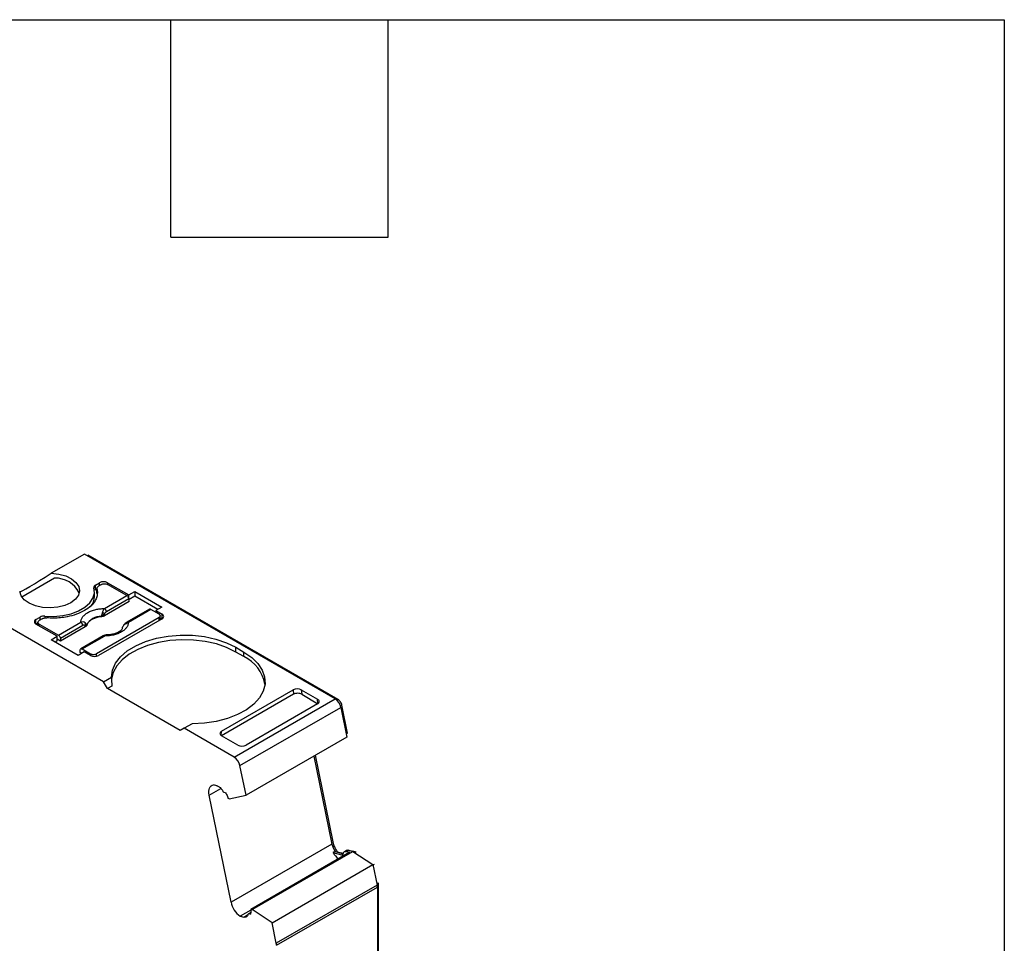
# Model space of a CAD drawing. Header units: millimetres. Extents: x 6 to 273, y 6 to 210.
# Tile 9 of 9: x 239 to 273, y 177 to 210. Entities that reach past the tile are written whole.
import ezdxf

# ---------------------------------------------------------------- set-up
doc = ezdxf.new("R2010")
doc.units = ezdxf.units.MM
doc.linetypes.add('SLD-Solid', pattern=[0])
doc.layers.add('TEXT', color=140, linetype='SLD-Solid', lineweight=25)

msp = doc.modelspace()

# ---------------------------------------------------------------- linework, layer by layer
for p, q in [((240.813, 190.816), (239.652, 190.146)), ((249.595, 185.747), (240.813, 190.816)), ((240.915, 190.757), (240.95, 190.778)), ((249.701, 185.726), (240.95, 190.778)), ((239.765, 189.975), (238.619, 189.314)), ((241.202, 189.735), (241.343, 189.816)), ((241.343, 189.714), (241.343, 189.816)), ((241.626, 189.816), (242.371, 189.386)), ((241.626, 189.816), (241.626, 189.755)), ((241.164, 189.337), (241.164, 189.5)), ((241.202, 189.571), (241.202, 189.735)), ((241.251, 189.6), (241.202, 189.571)), ((241.249, 189.612), (241.249, 189.449)), ((241.251, 189.433), (241.251, 189.596)), ((241.414, 189.755), (241.308, 189.694)), ((242.304, 189.364), (241.626, 189.755)), ((242.371, 189.386), (242.584, 189.509)), ((242.584, 189.509), (243.532, 188.961)), ((242.584, 189.509), (242.584, 189.345)), ((242.381, 189.156), (241.516, 188.657)), ((241.517, 188.909), (242.304, 189.364)), ((242.374, 189.249), (241.587, 188.794)), ((242.371, 189.262), (242.371, 189.386)), ((242.381, 189.156), (242.374, 189.249)), ((242.584, 189.345), (242.376, 189.225)), ((243.39, 188.879), (242.584, 189.345)), ((241.485, 186.347), (237.277, 188.775)), ((243.09, 188.886), (242.303, 188.431)), ((243.14, 188.881), (242.353, 188.426)), ((243.429, 188.714), (243.14, 188.881)), ((243.532, 188.961), (243.32, 188.839)), ((243.32, 188.839), (243.535, 188.714)), ((243.32, 188.839), (243.32, 188.777)), ((239.116, 188.53), (239.257, 188.612)), ((239.116, 188.367), (239.116, 188.53)), ((239.178, 188.403), (239.116, 188.367)), ((239.178, 188.428), (239.178, 188.331)), ((239.328, 188.551), (239.222, 188.49)), ((239.257, 188.51), (239.257, 188.612)), ((239.43, 188.645), (239.43, 188.582)), ((239.9, 187.976), (240.687, 188.43)), ((243.429, 188.592), (241.237, 187.326)), ((243.535, 188.551), (241.308, 187.265)), ((241.409, 188.64), (241.41, 188.625)), ((241.516, 188.657), (241.513, 188.722)), ((243.429, 188.49), (243.429, 188.592)), ((243.473, 188.515), (243.473, 188.653)), ((243.473, 188.587), (243.535, 188.551)), ((243.535, 188.551), (243.535, 188.714)), ((239.861, 187.937), (239.116, 188.367)), ((239.222, 188.367), (239.9, 187.976)), ((239.222, 188.306), (239.222, 188.367)), ((240.757, 188.315), (239.97, 187.861)), ((240.842, 188.268), (239.977, 187.768)), ((240.842, 188.268), (240.836, 188.331)), ((240.897, 188.329), (240.896, 188.343)), ((239.649, 187.814), (239.861, 187.937)), ((240.597, 187.267), (239.649, 187.814)), ((239.861, 187.774), (239.79, 187.733)), ((239.861, 187.774), (239.861, 187.937)), ((239.977, 187.768), (239.861, 187.835)), ((239.97, 187.861), (239.977, 187.768)), ((241.473, 187.952), (240.686, 187.498)), ((240.736, 187.493), (241.523, 187.947)), ((240.809, 187.39), (240.597, 187.267)), ((240.659, 187.374), (240.666, 187.459)), ((240.721, 187.338), (240.659, 187.374)), ((240.736, 187.493), (241.025, 187.326)), ((241.025, 187.265), (240.809, 187.39)), ((246.116, 187.551), (246.399, 187.387)), ((246.116, 187.387), (246.116, 187.551)), ((246.399, 187.224), (246.116, 187.387)), ((246.399, 187.224), (246.399, 187.387)), ((241.025, 187.326), (241.025, 187.265)), ((241.237, 187.239), (241.237, 187.326)), ((241.485, 186.347), (241.763, 186.507)), ((241.626, 186.102), (241.485, 186.347)), ((241.778, 186.189), (241.626, 186.102)), ((244.172, 184.632), (241.626, 186.102)), ((245.622, 184.612), (248.131, 186.061)), ((248.131, 186.061), (248.143, 185.904)), ((248.414, 186.061), (248.986, 185.731)), ((248.414, 186.061), (248.427, 185.905)), ((248.143, 185.904), (245.621, 184.448)), ((246.059, 183.706), (249.595, 185.747)), ((248.427, 185.905), (248.998, 185.575)), ((248.998, 185.575), (248.986, 185.731)), ((249.656, 185.701), (249.701, 185.726)), ((246.264, 183.406), (249.799, 185.447)), ((248.986, 185.567), (246.476, 184.119)), ((249.786, 185.497), (249.837, 185.527)), ((249.799, 185.447), (250.012, 184.405)), ((250.037, 184.548), (249.837, 185.527)), ((244.313, 184.714), (244.172, 184.632)), ((244.592, 184.874), (244.313, 184.714)), ((246.059, 183.706), (244.313, 184.714)), ((245.61, 184.455), (245.622, 184.612)), ((246.193, 184.118), (245.621, 184.448)), ((250.012, 184.405), (246.477, 182.364)), ((249.989, 184.52), (250.037, 184.548)), ((248.858, 183.738), (249.488, 180.657)), ((249.526, 180.737), (248.906, 183.766)), ((246.477, 182.364), (246.264, 183.406)), ((245.184, 182.372), (245.592, 182.607)), ((245.454, 182.701), (245.333, 182.734)), ((245.953, 178.616), (245.184, 182.372)), ((245.761, 182.45), (245.711, 182.463)), ((245.891, 182.246), (245.85, 182.257)), ((245.891, 182.246), (246.477, 182.364)), ((249.488, 180.657), (245.953, 178.616)), ((249.478, 180.709), (249.526, 180.737)), ((250.11, 180.367), (246.646, 178.367)), ((246.687, 178.356), (250.222, 180.397)), ((249.595, 180.396), (249.524, 180.355)), ((249.524, 180.355), (249.824, 180.274)), ((249.595, 180.396), (249.895, 180.315)), ((249.685, 180.377), (249.679, 180.373)), ((249.881, 180.324), (249.685, 180.377)), ((249.824, 180.274), (249.874, 180.303)), ((249.996, 180.428), (249.926, 180.387)), ((250.079, 180.436), (250.008, 180.395)), ((250.008, 180.395), (250.11, 180.367)), ((250.079, 180.436), (250.181, 180.408)), ((250.222, 180.397), (250.181, 180.408)), ((250.305, 180.38), (250.203, 180.407)), ((250.222, 180.397), (250.926, 179.934)), ((250.295, 180.349), (250.335, 180.372)), ((250.335, 180.372), (250.305, 180.38)), ((247.391, 177.893), (250.926, 179.934)), ((250.926, 179.934), (251.073, 179.218)), ((250.929, 179.922), (250.977, 179.95)), ((251.073, 179.218), (247.537, 177.177)), ((247.544, 177.109), (251.08, 179.15)), ((251.062, 179.269), (251.111, 179.297)), ((251.071, 179.226), (251.115, 179.252)), ((251.08, 179.15), (251.08, 173.824)), ((251.115, 173.926), (251.115, 179.252)), ((246.646, 178.341), (246.276, 178.128)), ((246.276, 178.128), (246.396, 178.095)), ((246.396, 178.095), (246.544, 178.181)), ((246.642, 178.261), (246.561, 178.214)), ((246.58, 178.216), (246.64, 178.25)), ((246.58, 178.216), (246.63, 178.202)), ((246.646, 178.367), (246.687, 178.356)), ((247.391, 177.893), (246.687, 178.356)), ((247.537, 177.177), (247.391, 177.893))]:
    msp.add_line(p, q)
at = {"flags": 128}
for points in [[(239.652, 190.146), (239.915, 190.118), (240.157, 190.052), (240.363, 189.953), (240.518, 189.827), (240.614, 189.683), (240.643, 189.53), (240.604, 189.377), (240.499, 189.234), (240.336, 189.112), (240.124, 189.018), (239.877, 188.957), (239.613, 188.935), (239.347, 188.952), (239.097, 189.007), (238.879, 189.097), (238.707, 189.215), (238.594, 189.355), (238.545, 189.507)], [(239.43, 188.645), (239.743, 188.635), (240.053, 188.664), (240.345, 188.728), (240.608, 188.827), (240.83, 188.955), (241, 189.107), (241.113, 189.276), (241.162, 189.454), (241.146, 189.635)], [(241.763, 186.507), (241.798, 186.754), (241.905, 186.994), (242.08, 187.22), (242.317, 187.426), (242.612, 187.606), (242.954, 187.756), (243.335, 187.869), (243.744, 187.945), (244.169, 187.98), (244.597, 187.973), (245.018, 187.925), (245.419, 187.836), (245.788, 187.711), (246.116, 187.551)], [(246.116, 187.387), (245.797, 187.544), (245.438, 187.668), (245.049, 187.756), (244.64, 187.806), (244.222, 187.818), (243.807, 187.789), (243.405, 187.722), (243.028, 187.618), (242.685, 187.479), (242.386, 187.311), (242.139, 187.116), (241.95, 186.9), (241.825, 186.67), (241.767, 186.431), (241.765, 186.401)], [(246.399, 187.387), (246.676, 187.198), (246.894, 186.985), (247.047, 186.754), (247.13, 186.511), (247.142, 186.263), (247.082, 186.018), (246.951, 185.782), (246.754, 185.562), (246.495, 185.364), (246.183, 185.195), (245.826, 185.057), (245.435, 184.956), (245.019, 184.895), (244.592, 184.874)], [(245.184, 182.372), (245.174, 182.44), (245.173, 182.505), (245.18, 182.565), (245.196, 182.617), (245.219, 182.661), (245.251, 182.696), (245.289, 182.72), (245.333, 182.734)]]:
    msp.add_lwpolyline(points, dxfattribs=at)
for centre, radius, start, end in [((239.793, 189.035), 0.941, 26.8065, 91.7505), ((241.485, 189.543), 0.307, 62.6097, 117.3903), ((241.236, 189.649), 0.0919, 112.1149, 189.094), ((240.593, 189.346), 0.571, 319.1391, 359.0469), ((241.19, 188.339), 0.5, 49.8822, 58.7426), ((241.432, 188.779), 0.155, 5.689, 57.1991), ((239.147, 188.449), 0.0873, 110.7836, 249.2164), ((239.397, 188.345), 0.301, 83.6691, 117.5977), ((240.603, 188.3), 0.155, 5.689, 57.1991), ((240.728, 188.378), 0.118, 336.668, 18.1748), ((241.397, 188.067), 0.573, 88.8448, 151.1498), ((242.324, 188.386), 0.0497, 54.016, 114.6959), ((243.504, 188.633), 0.0873, 290.7834, 69.2166), ((242.196, 188.328), 0.00686, 52.5203, 103.5056), ((241.494, 187.907), 0.0498, 54.0182, 114.6714), ((241.166, 187.538), 0.307, 242.6096, 297.3903), ((245.837, 186.022), 1.327, 10.5524, 64.9631), ((249.339, 185.352), 0.47, 11.6345, 57.0024), ((245.803, 183.311), 0.47, 11.6345, 57.0024), ((250.278, 180.827), 0.807, 192.1609, 212.3126), ((250.156, 180.737), 0.738, 211.2205, 233.7985), ((250.046, 180.334), 0.106, 72.2508, 117.9623), ((250.741, 179.148), 0.339, 0.3463, 11.8658), ((246.729, 178.779), 0.794, 191.8186, 235.1109), ((247.206, 177.107), 0.339, 0.3473, 11.8654)]:
    msp.add_arc(centre, radius, start, end)
for centre, major_axis, ratio, start_param, end_param in [((239.593, 190.173), (1.05, 0.672), 0.043548, 3.181701, 4.740181), ((244.313, 185.04), (-1.803, 3.123), 0.577335, 0.787086, 0.892479), ((248.272, 185.979), (0.2, 0.001), 0.577279, 0.781586, 2.352382), ((248.285, 185.823), (0.2, 0.001), 0.577279, 0.781586, 2.352383), ((248.844, 185.649), (0.2, 0.001), 0.577279, 5.493975, 7.064772), ((245.763, 184.53), (0.2, 0.001), 0.577279, 2.352383, 3.923179), ((246.335, 184.2), (0.2, 0.001), 0.577279, 3.923179, 5.493975)]:
    msp.add_ellipse(centre, major_axis=major_axis, ratio=ratio, start_param=start_param, end_param=end_param)
for points, knots in [([(241.414, 189.755), (241.442, 189.771), (241.481, 189.78), (241.559, 189.78), (241.598, 189.771), (241.626, 189.755)], [0, 0, 0, 0, 0.5, 0.5, 1, 1, 1, 1]), ([(241.251, 189.596), (241.256, 189.573), (241.266, 189.527), (241.269, 189.458), (241.263, 189.389), (241.247, 189.321), (241.223, 189.253), (241.167, 189.142), (241.048, 188.994), (240.823, 188.831), (240.54, 188.701), (240.247, 188.623), (239.976, 188.583), (239.736, 188.57), (239.578, 188.579), (239.498, 188.584)], [0, 0, 0, 0, 0.042112, 0.083729, 0.125101, 0.166484, 0.208132, 0.250294, 0.375098, 0.50009, 0.624895, 0.749887, 0.833557, 0.916248, 1, 1, 1, 1]), ([(241.202, 189.571), (241.196, 189.568), (241.185, 189.561), (241.177, 189.554), (241.173, 189.55)], [0, 0, 0, 0, 0.502767, 1, 1, 1, 1]), ([(241.308, 189.694), (241.298, 189.687), (241.277, 189.674), (241.258, 189.649), (241.248, 189.623), (241.25, 189.605), (241.251, 189.596)], [0, 0, 0, 0, 0.249233, 0.499959, 0.749241, 1, 1, 1, 1]), ([(242.374, 189.249), (242.373, 189.27), (242.364, 189.294), (242.339, 189.336), (242.321, 189.354), (242.304, 189.364)], [0, 0, 0, 0, 0.5, 0.5, 1, 1, 1, 1]), ([(240.687, 188.43), (240.688, 188.445), (240.689, 188.476), (240.701, 188.52), (240.719, 188.564), (240.755, 188.623), (240.819, 188.695), (240.927, 188.771), (241.058, 188.833), (241.206, 188.877), (241.36, 188.904), (241.464, 188.908), (241.517, 188.909)], [0, 0, 0, 0, 0.06027, 0.120056, 0.179893, 0.240314, 0.370015, 0.500128, 0.629829, 0.759943, 0.879871, 1, 1, 1, 1]), ([(241.409, 188.64), (241.414, 188.652), (241.423, 188.675), (241.434, 188.709), (241.443, 188.74), (241.448, 188.758), (241.45, 188.767)], [0, 0, 0, 0, 0.306881, 0.575882, 0.806979, 1, 1, 1, 1]), ([(241.45, 188.767), (241.453, 188.78), (241.461, 188.809), (241.477, 188.848), (241.496, 188.883), (241.51, 188.901), (241.517, 188.909)], [0, 0, 0, 0, 0.220475, 0.499075, 0.748119, 1, 1, 1, 1]), ([(241.587, 188.794), (241.573, 188.785), (241.545, 188.767), (241.523, 188.736), (241.513, 188.722)], [0, 0, 0, 0, 0.5214849, 1, 1, 1, 1]), ([(243.14, 188.881), (243.132, 188.885), (243.115, 188.892), (243.097, 188.892), (243.091, 188.886), (243.091, 188.885)], [0, 0, 0, 0, 0.472475, 0.944949, 1, 1, 1, 1]), ([(239.222, 188.367), (239.194, 188.383), (239.178, 188.406), (239.178, 188.451), (239.194, 188.474), (239.222, 188.49)], [0, 0, 0, 0, 0.5, 0.5, 1, 1, 1, 1]), ([(241.41, 188.625), (241.384, 188.622), (241.334, 188.615), (241.262, 188.6), (241.194, 188.579), (241.13, 188.554), (241.067, 188.522), (241.007, 188.481), (240.956, 188.433), (240.918, 188.382), (240.904, 188.347), (240.897, 188.329)], [0, 0, 0, 0, 0.1010688, 0.2001027, 0.2986146, 0.398141, 0.5001727, 0.6266273, 0.7560165, 0.877292, 1, 1, 1, 1]), ([(241.513, 188.722), (241.501, 188.71), (241.471, 188.679), (241.432, 188.655), (241.409, 188.64)], [0, 0, 0, 0, 0.389276, 1, 1, 1, 1]), ([(241.516, 188.657), (241.506, 188.651), (241.486, 188.641), (241.449, 188.63), (241.423, 188.626), (241.41, 188.625)], [0, 0, 0, 0, 0.335719, 0.664281, 1, 1, 1, 1]), ([(242.353, 188.426), (242.352, 188.411), (242.351, 188.381), (242.339, 188.337), (242.321, 188.293), (242.285, 188.234), (242.221, 188.162), (242.113, 188.086), (241.982, 188.024), (241.835, 187.98), (241.68, 187.953), (241.576, 187.949), (241.523, 187.947)], [0, 0, 0, 0, 0.06027, 0.120056, 0.179893, 0.240314, 0.370015, 0.500128, 0.629829, 0.759943, 0.879871, 1, 1, 1, 1]), ([(242.303, 188.431), (242.282, 188.417), (242.243, 188.392), (242.21, 188.352), (242.195, 188.335)], [0, 0, 0, 0, 0.553024, 1, 1, 1, 1]), ([(243.429, 188.714), (243.457, 188.698), (243.473, 188.676), (243.473, 188.63), (243.457, 188.608), (243.429, 188.592)], [0, 0, 0, 0, 0.5, 0.5, 1, 1, 1, 1]), ([(240.836, 188.331), (240.828, 188.332), (240.813, 188.336), (240.786, 188.33), (240.767, 188.32), (240.757, 188.315)], [0, 0, 0, 0, 0.317222, 0.645084, 1, 1, 1, 1]), ([(240.896, 188.343), (240.892, 188.342), (240.885, 188.339), (240.869, 188.335), (240.852, 188.333), (240.841, 188.331), (240.836, 188.331)], [0, 0, 0, 0, 0.332097, 0.61117, 0.833934, 1, 1, 1, 1]), ([(240.897, 188.329), (240.894, 188.321), (240.888, 188.306), (240.869, 188.285), (240.851, 188.273), (240.842, 188.268)], [0, 0, 0, 0, 0.335719, 0.664281, 1, 1, 1, 1]), ([(242.139, 188.199), (242.118, 188.17), (242.076, 188.112), (241.935, 188.042), (241.767, 187.995), (241.639, 187.99), (241.585, 187.988)], [0, 0, 0, 0, 0.261846, 0.528245, 0.802184, 1, 1, 1, 1]), ([(239.9, 187.976), (239.917, 187.966), (239.934, 187.948), (239.96, 187.906), (239.969, 187.882), (239.97, 187.861)], [0, 0, 0, 0, 0.5, 0.5, 1, 1, 1, 1]), ([(241.577, 187.986), (241.56, 187.983), (241.527, 187.979), (241.491, 187.961), (241.473, 187.952)], [0, 0, 0, 0, 0.512278, 1, 1, 1, 1]), ([(241.523, 187.947), (241.537, 187.961), (241.557, 187.982), (241.572, 187.984), (241.576, 187.985)], [0, 0, 0, 0, 0.682117, 1, 1, 1, 1]), ([(241.576, 187.985), (241.577, 187.985), (241.583, 187.987), (241.587, 187.984), (241.59, 187.981)], [0, 0, 0, 0, 0.17328, 1, 1, 1, 1]), ([(240.666, 187.459), (240.667, 187.478), (240.676, 187.493), (240.701, 187.505), (240.719, 187.503), (240.736, 187.493)], [0, 0, 0, 0, 0.5, 0.5, 1, 1, 1, 1]), ([(241.025, 187.326), (241.035, 187.321), (241.055, 187.311), (241.092, 187.303), (241.137, 187.3), (241.191, 187.304), (241.222, 187.319), (241.237, 187.326)], [0, 0, 0, 0, 0.168224, 0.331133, 0.500763, 0.749586, 1, 1, 1, 1]), ([(249.837, 185.527), (249.829, 185.566), (249.811, 185.607), (249.762, 185.679), (249.731, 185.709), (249.701, 185.726)], [0, 0, 0, 0, 0.5, 0.5, 1, 1, 1, 1]), ([(245.454, 182.701), (245.467, 182.697), (245.492, 182.689), (245.532, 182.665), (245.577, 182.628), (245.626, 182.575), (245.654, 182.527), (245.668, 182.502)], [0, 0, 0, 0, 0.167102, 0.331946, 0.500386, 0.749443, 1, 1, 1, 1]), ([(245.761, 182.45), (245.773, 182.429), (245.797, 182.388), (245.827, 182.322), (245.842, 182.279), (245.85, 182.257)], [0, 0, 0, 0, 0.334506, 0.665494, 1, 1, 1, 1]), ([(249.685, 180.377), (249.672, 180.395), (249.647, 180.432), (249.614, 180.492), (249.58, 180.562), (249.548, 180.645), (249.533, 180.706), (249.526, 180.737)], [0, 0, 0, 0, 0.166418, 0.332427, 0.500143, 0.749348, 1, 1, 1, 1]), ([(249.824, 180.274), (249.831, 180.273), (249.843, 180.271), (249.858, 180.277), (249.87, 180.289), (249.874, 180.302), (249.876, 180.308)], [0, 0, 0, 0, 0.24851, 0.499884, 0.748539, 1, 1, 1, 1]), ([(249.876, 180.308), (249.882, 180.343), (249.898, 180.37), (249.945, 180.4), (249.975, 180.404), (250.008, 180.395)], [0, 0, 0, 0, 0.5, 0.5, 1, 1, 1, 1]), ([(246.549, 178.196), (246.546, 178.183), (246.54, 178.157), (246.521, 178.127), (246.493, 178.102), (246.452, 178.086), (246.415, 178.092), (246.396, 178.095)], [0, 0, 0, 0, 0.167102, 0.331946, 0.500386, 0.749443, 1, 1, 1, 1]), ([(246.646, 178.367), (246.647, 178.347), (246.649, 178.306), (246.644, 178.251), (246.634, 178.219), (246.63, 178.202)], [0, 0, 0, 0, 0.334506, 0.665494, 1, 1, 1, 1])]:
    msp.add_open_spline(points, degree=3, knots=knots)
for points in [[(239.328, 188.551), (239.372, 188.576), (239.437, 188.589), (239.498, 188.584)], [(240.84, 188.414), (240.796, 188.443), (240.74, 188.446), (240.687, 188.43)], [(240.896, 188.343), (240.889, 188.368), (240.871, 188.393), (240.84, 188.414)], [(242.2, 188.333), (242.244, 188.38), (242.3, 188.411), (242.353, 188.426)], [(242.144, 188.215), (242.151, 188.258), (242.169, 188.299), (242.2, 188.333)], [(245.711, 182.463), (245.696, 182.467), (245.678, 182.483), (245.668, 182.502)], [(251.115, 179.252), (251.115, 179.266), (251.114, 179.281), (251.111, 179.297)], [(246.549, 178.196), (246.552, 178.212), (246.565, 178.22), (246.58, 178.216)]]:
    msp.add_open_spline(points, degree=3)
at = {"layer": 'TEXT'}
for p, q in [((6.35, 209.55), (273.05, 209.55)), ((243.84, 201.93), (243.84, 209.55)), ((251.46, 201.93), (251.46, 209.55)), ((273.05, 209.55), (273.05, 6.35)), ((243.84, 201.93), (251.46, 201.93))]:
    msp.add_line(p, q, dxfattribs=at)

doc.saveas('drawing.dxf')
